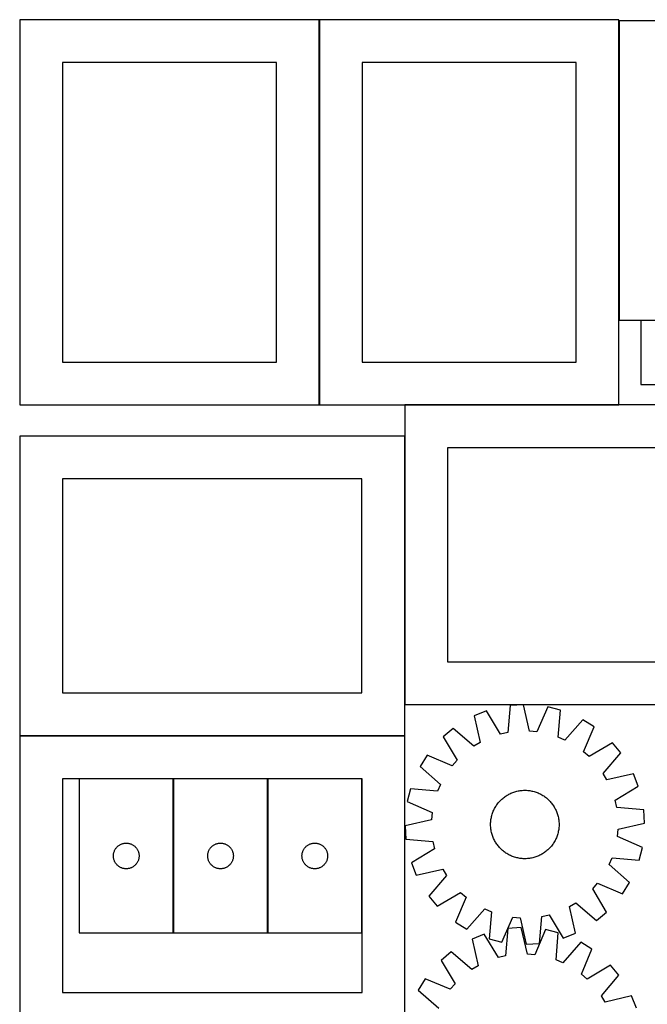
# Model space of a CAD drawing. Header units: millimetres. Extents: x 7 to 1493, y 7 to 2993.
# Tile 12 of 16: x 7 to 740, y 1843 to 2993. Entities that reach past the tile are written whole.
import ezdxf

# ---------------------------------------------------------------- set-up
doc = ezdxf.new("R2010")
doc.units = ezdxf.units.MM
doc.layers.add('COMMON', color=5, linetype='CONTINUOUS', true_color=0x0000ff)
doc.layers.add('CUT', color=7, linetype='CONTINUOUS', true_color=0x000000)

msp = doc.modelspace()

# ---------------------------------------------------------------- linework, layer by layer
at = {"layer": 'COMMON'}
for p, q in [((356.836119, 2993.162204), (356.836119, 2543.162204)), ((707.036121, 2641.990768), (707.036121, 2991.990768)), ((732.489008, 2641.890767), (1032.489008, 2641.890767)), ((456.716923, 2543.062203), (706.93612, 2543.062203)), ((456.616923, 2192.962203), (456.616923, 2506.451676)), ((6.714758, 2156.351675), (456.516922, 2156.351675)), ((186.13958, 1925.997949), (186.13958, 2105.997949)), ((296.339581, 1925.997949), (296.339581, 2105.997949))]:
    msp.add_line(p, q, dxfattribs=at)
at = {"layer": 'CUT'}
for p, q in [((356.736119, 2993.162204), (6.736119, 2993.162204)), ((6.736119, 2993.162204), (6.736119, 2543.162204)), ((356.736119, 2543.162204), (356.736119, 2993.162204)), ((356.93612, 2993.162204), (356.93612, 2543.162204)), ((706.93612, 2993.162204), (356.93612, 2993.162204)), ((706.93612, 2543.162204), (706.93612, 2993.162204)), ((1157.136121, 2991.990768), (707.136121, 2991.990768)), ((707.136121, 2991.990768), (707.136121, 2641.990768)), ((306.736119, 2943.162204), (56.736119, 2943.162204)), ((56.736119, 2943.162204), (56.736119, 2593.162204)), ((306.736119, 2593.162204), (306.736119, 2943.162204)), ((406.93612, 2943.162204), (406.93612, 2593.162204)), ((656.93612, 2943.162204), (406.93612, 2943.162204)), ((656.93612, 2593.162204), (656.93612, 2943.162204)), ((707.136121, 2641.990768), (1157.136121, 2641.990768)), ((1032.489008, 2641.790767), (732.489008, 2641.790767)), ((732.489008, 2641.790767), (732.489008, 2566.790767)), ((56.736119, 2593.162204), (306.736119, 2593.162204)), ((406.93612, 2593.162204), (656.93612, 2593.162204)), ((732.489008, 2566.790767), (932.489008, 2566.790767)), ((6.736119, 2543.162204), (356.736119, 2543.162204)), ((356.93612, 2543.162204), (706.93612, 2543.162204)), ((906.716923, 2542.962203), (456.716923, 2542.962203)), ((456.716923, 2542.962203), (456.716923, 2192.962203)), ((456.516922, 2506.451676), (6.516922, 2506.451676)), ((6.516922, 2506.451676), (6.516922, 2156.451676)), ((456.516922, 2156.451676), (456.516922, 2506.451676)), ((856.716923, 2492.962203), (506.716923, 2492.962203)), ((506.716923, 2492.962203), (506.716923, 2242.962203)), ((406.516922, 2456.451676), (56.516922, 2456.451676)), ((56.516922, 2456.451676), (56.516922, 2206.451676)), ((406.516922, 2206.451676), (406.516922, 2456.451676)), ((506.716923, 2242.962203), (856.716923, 2242.962203)), ((56.516922, 2206.451676), (406.516922, 2206.451676)), ((456.716923, 2192.962203), (906.716923, 2192.962203)), ((579.966762, 2191.680686), (576.920111, 2160.062769)), ((595.318769, 2192.703643), (579.966762, 2191.680686)), ((602.53348, 2161.769476), (595.318769, 2192.703643)), ((623.740711, 2190.123136), (611.0727, 2160.994177)), ((638.657448, 2186.351995), (623.740711, 2190.123136)), ((635.959863, 2154.702385), (638.657448, 2186.351995)), ((552.138468, 2185.352032), (537.853953, 2179.635111)), ((537.853953, 2179.635111), (544.72689, 2148.623218)), ((568.55925, 2158.161359), (552.138468, 2185.352032)), ((664.890901, 2175.114923), (643.841563, 2151.326267)), ((677.912214, 2166.91883), (664.890901, 2175.114923)), ((513.343335, 2165.016787), (501.524579, 2155.165514)), ((537.362806, 2144.231221), (513.343335, 2165.016787)), ((665.566391, 2137.651862), (677.912214, 2166.91883)), ((6.516922, 2156.451676), (456.516922, 2156.451676)), ((456.714758, 2156.251675), (6.714758, 2156.251675)), ((6.714758, 2156.251675), (6.714758, 1806.251675)), ((456.714758, 1806.251675), (456.714758, 2156.251675)), ((501.524579, 2155.165514), (517.644332, 2127.795306)), ((576.920111, 2160.062769), (568.55925, 2158.161359)), ((611.0727, 2160.994177), (602.53348, 2161.769476)), ((643.841563, 2151.326267), (635.959863, 2154.702385)), ((544.72689, 2148.623218), (537.362806, 2144.231221)), ((699.389264, 2148.125157), (672.019055, 2132.005403)), ((709.240537, 2136.306401), (699.389264, 2148.125157)), ((482.730906, 2133.688464), (474.534813, 2120.667151)), ((511.997874, 2121.342641), (482.730906, 2133.688464)), ((672.019055, 2132.005403), (665.566391, 2137.651862)), ((688.454971, 2112.28693), (709.240537, 2136.306401)), ((474.534813, 2120.667151), (498.323469, 2099.617813)), ((517.644332, 2127.795306), (511.997874, 2121.342641)), ((406.714758, 2106.251675), (56.714758, 2106.251675)), ((56.714758, 2106.251675), (56.714758, 1856.251675)), ((76.039579, 2105.997949), (76.039579, 1925.997949)), ((186.039579, 2105.997949), (76.039579, 2105.997949)), ((186.039579, 1925.997949), (186.039579, 2105.997949)), ((186.23958, 2105.997949), (186.23958, 1925.997949)), ((296.23958, 2105.997949), (186.23958, 2105.997949)), ((296.23958, 1925.997949), (296.23958, 2105.997949)), ((296.439581, 2105.997949), (296.439581, 1925.997949)), ((406.439581, 2105.997949), (296.439581, 2105.997949)), ((406.439581, 1925.997949), (406.439581, 2105.997949)), ((406.714758, 1856.251675), (406.714758, 2106.251675)), ((692.846968, 2104.922846), (688.454971, 2112.28693)), ((723.858861, 2111.795783), (692.846968, 2104.922846)), ((729.575781, 2097.511268), (723.858861, 2111.795783)), ((463.297741, 2094.433698), (459.5266, 2079.516961)), ((494.947351, 2091.736113), (463.297741, 2094.433698)), ((498.323469, 2099.617813), (494.947351, 2091.736113)), ((702.385109, 2081.090486), (729.575781, 2097.511268)), ((570.139275, 2082.409722), (571.085294, 2083.236797)), ((571.085294, 2083.236797), (572.056826, 2084.033749)), ((572.056826, 2084.033749), (573.052912, 2084.799791)), ((573.052912, 2084.799791), (574.072568, 2085.534168)), ((574.072568, 2085.534168), (575.114788, 2086.236153)), ((575.114788, 2086.236153), (576.178544, 2086.905056)), ((576.178544, 2086.905056), (577.262785, 2087.540215)), ((577.262785, 2087.540215), (578.366443, 2088.141004)), ((578.366443, 2088.141004), (579.488427, 2088.706829)), ((579.488427, 2088.706829), (580.62763, 2089.237134)), ((580.62763, 2089.237134), (581.782929, 2089.731393)), ((581.782929, 2089.731393), (582.953182, 2090.189119)), ((582.953182, 2090.189119), (584.137236, 2090.609861)), ((584.137236, 2090.609861), (585.333921, 2090.993204)), ((585.333921, 2090.993204), (586.542057, 2091.338768)), ((586.542057, 2091.338768), (587.760451, 2091.646214)), ((587.760451, 2091.646214), (588.987901, 2091.915237)), ((588.987901, 2091.915237), (590.223195, 2092.145572)), ((590.223195, 2092.145572), (591.465115, 2092.336992)), ((591.465115, 2092.336992), (592.712435, 2092.489308)), ((592.712435, 2092.489308), (593.963924, 2092.602369)), ((593.963924, 2092.602369), (595.218346, 2092.676065)), ((595.218346, 2092.676065), (596.474465, 2092.710322)), ((596.474465, 2092.710322), (597.731039, 2092.705106)), ((597.731039, 2092.705106), (598.98683, 2092.660423)), ((598.98683, 2092.660423), (600.240597, 2092.576316)), ((600.240597, 2092.576316), (601.491104, 2092.45287)), ((601.491104, 2092.45287), (602.737117, 2092.290204)), ((602.737117, 2092.290204), (603.977405, 2092.088481)), ((603.977405, 2092.088481), (605.210745, 2091.847899)), ((605.210745, 2091.847899), (606.435919, 2091.568696)), ((606.435919, 2091.568696), (607.651719, 2091.251147)), ((607.651719, 2091.251147), (608.856944, 2090.895565)), ((608.856944, 2090.895565), (610.050406, 2090.502302)), ((610.050406, 2090.502302), (611.230926, 2090.071745)), ((611.230926, 2090.071745), (612.397339, 2089.604319)), ((612.397339, 2089.604319), (613.548495, 2089.100487)), ((613.548495, 2089.100487), (614.683257, 2088.560744)), ((614.683257, 2088.560744), (615.800505, 2087.985624)), ((615.800505, 2087.985624), (616.899137, 2087.375694)), ((616.899137, 2087.375694), (617.978069, 2086.731556)), ((617.978069, 2086.731556), (619.036235, 2086.053846)), ((619.036235, 2086.053846), (620.072592, 2085.343232)), ((620.072592, 2085.343232), (621.086116, 2084.600416)), ((621.086116, 2084.600416), (622.075808, 2083.826132)), ((622.075808, 2083.826132), (623.040691, 2083.021142)), ((623.040691, 2083.021142), (623.979812, 2082.186242)), ((459.5266, 2079.516961), (488.655559, 2066.84895)), ((561.088992, 2070.459507), (561.664112, 2071.576755)), ((561.664112, 2071.576755), (562.274042, 2072.675387)), ((562.274042, 2072.675387), (562.91818, 2073.754319)), ((562.91818, 2073.754319), (563.59589, 2074.812485)), ((563.59589, 2074.812485), (564.306504, 2075.848842)), ((564.306504, 2075.848842), (565.049319, 2076.862366)), ((565.049319, 2076.862366), (565.823604, 2077.852058)), ((565.823604, 2077.852058), (566.628594, 2078.816941)), ((566.628594, 2078.816941), (567.463494, 2079.756062)), ((567.463494, 2079.756062), (568.32748, 2080.668495)), ((568.32748, 2080.668495), (569.219701, 2081.553339)), ((569.219701, 2081.553339), (570.139275, 2082.409722)), ((623.979812, 2082.186242), (624.892245, 2081.322256)), ((624.892245, 2081.322256), (625.777089, 2080.430035)), ((625.777089, 2080.430035), (626.633472, 2079.510461)), ((626.633472, 2079.510461), (627.460547, 2078.564441)), ((627.460547, 2078.564441), (628.257499, 2077.592909)), ((628.257499, 2077.592909), (629.023541, 2076.596824)), ((629.023541, 2076.596824), (629.757917, 2075.577168)), ((629.757917, 2075.577168), (630.459903, 2074.534948)), ((630.459903, 2074.534948), (631.128806, 2073.471192)), ((631.128806, 2073.471192), (631.763965, 2072.386951)), ((631.763965, 2072.386951), (632.364754, 2071.283293)), ((632.364754, 2071.283293), (632.930579, 2070.161309)), ((704.286519, 2072.729625), (702.385109, 2081.090486)), ((735.904436, 2069.682974), (704.286519, 2072.729625)), ((488.655559, 2066.84895), (487.88026, 2058.30973)), ((557.359531, 2058.513367), (557.561255, 2059.753655)), ((557.561255, 2059.753655), (557.801837, 2060.986995)), ((557.801837, 2060.986995), (558.08104, 2062.212169)), ((558.08104, 2062.212169), (558.398589, 2063.427969)), ((558.398589, 2063.427969), (558.754171, 2064.633194)), ((558.754171, 2064.633194), (559.147434, 2065.826656)), ((559.147434, 2065.826656), (559.577991, 2067.007176)), ((559.577991, 2067.007176), (560.045417, 2068.17359)), ((560.045417, 2068.17359), (560.549249, 2069.324745)), ((560.549249, 2069.324745), (561.088992, 2070.459507)), ((632.930579, 2070.161309), (633.460883, 2069.022106)), ((633.460883, 2069.022106), (633.955143, 2067.866807)), ((633.955143, 2067.866807), (634.412869, 2066.696554)), ((634.412869, 2066.696554), (634.833611, 2065.5125)), ((634.833611, 2065.5125), (635.216953, 2064.315815)), ((635.216953, 2064.315815), (635.562518, 2063.107679)), ((635.562518, 2063.107679), (635.869963, 2061.889285)), ((635.869963, 2061.889285), (636.138987, 2060.661835)), ((636.138987, 2060.661835), (636.369322, 2059.426541)), ((736.927393, 2054.330967), (735.904436, 2069.682974)), ((487.88026, 2058.30973), (456.946093, 2051.095019)), ((456.946093, 2051.095019), (457.96905, 2035.743012)), ((556.939414, 2052.250715), (556.94463, 2053.507289)), ((556.973671, 2050.994596), (556.939414, 2052.250715)), ((556.94463, 2053.507289), (556.989313, 2054.76308)), ((557.047367, 2049.740174), (556.973671, 2050.994596)), ((556.989313, 2054.76308), (557.07342, 2056.016847)), ((557.160428, 2048.488685), (557.047367, 2049.740174)), ((557.07342, 2056.016847), (557.196866, 2057.267354)), ((557.312744, 2047.241365), (557.160428, 2048.488685)), ((557.196866, 2057.267354), (557.359531, 2058.513367)), ((636.369322, 2059.426541), (636.560742, 2058.184621)), ((636.676619, 2048.158632), (636.513954, 2046.912619)), ((636.560742, 2058.184621), (636.713058, 2056.937301)), ((636.800066, 2049.409139), (636.676619, 2048.158632)), ((636.713058, 2056.937301), (636.826119, 2055.685812)), ((636.884173, 2050.662906), (636.800066, 2049.409139)), ((636.826119, 2055.685812), (636.899815, 2054.43139)), ((636.928856, 2051.918697), (636.884173, 2050.662906)), ((636.899815, 2054.43139), (636.934072, 2053.175271)), ((636.934072, 2053.175271), (636.928856, 2051.918697)), ((705.993226, 2047.116256), (736.927393, 2054.330967)), ((557.504164, 2045.999445), (557.312744, 2047.241365)), ((557.734499, 2044.764151), (557.504164, 2045.999445)), ((558.003522, 2043.536701), (557.734499, 2044.764151)), ((558.310968, 2042.318307), (558.003522, 2043.536701)), ((558.656532, 2041.110171), (558.310968, 2042.318307)), ((559.039875, 2039.913486), (558.656532, 2041.110171)), ((559.460617, 2038.729432), (559.039875, 2039.913486)), ((559.918343, 2037.559179), (559.460617, 2038.729432)), ((560.412602, 2036.40388), (559.918343, 2037.559179)), ((633.828069, 2037.252396), (633.324236, 2036.101241)), ((634.295495, 2038.41881), (633.828069, 2037.252396)), ((634.726051, 2039.59933), (634.295495, 2038.41881)), ((635.119315, 2040.792792), (634.726051, 2039.59933)), ((635.474897, 2041.998017), (635.119315, 2040.792792)), ((635.792446, 2043.213817), (635.474897, 2041.998017)), ((636.071649, 2044.438991), (635.792446, 2043.213817)), ((636.312231, 2045.672331), (636.071649, 2044.438991)), ((636.513954, 2046.912619), (636.312231, 2045.672331)), ((705.217926, 2038.577036), (705.993226, 2047.116256)), ((734.346886, 2025.909025), (705.217926, 2038.577036)), ((118.594424, 2024.371605), (119.04199, 2025.001164)), ((119.04199, 2025.001164), (119.521372, 2025.606847)), ((119.521372, 2025.606847), (120.031298, 2026.18705)), ((120.031298, 2026.18705), (120.570417, 2026.740232)), ((120.570417, 2026.740232), (121.137297, 2027.264928)), ((121.137297, 2027.264928), (121.730437, 2027.759747)), ((121.730437, 2027.759747), (122.348262, 2028.223375)), ((122.348262, 2028.223375), (122.989136, 2028.654583)), ((122.989136, 2028.654583), (123.651358, 2029.052228)), ((123.651358, 2029.052228), (124.333172, 2029.415256)), ((124.333172, 2029.415256), (125.03277, 2029.742703)), ((125.03277, 2029.742703), (125.748298, 2030.033702)), ((125.748298, 2030.033702), (126.477856, 2030.28748)), ((126.477856, 2030.28748), (127.219512, 2030.503365)), ((127.219512, 2030.503365), (127.971298, 2030.680785)), ((127.971298, 2030.680785), (128.73122, 2030.819268)), ((128.73122, 2030.819268), (129.497264, 2030.918448)), ((129.497264, 2030.918448), (130.267398, 2030.978061)), ((130.267398, 2030.978061), (131.039579, 2030.997949)), ((131.039579, 2030.997949), (131.81176, 2030.978061)), ((131.81176, 2030.978061), (132.581894, 2030.918448)), ((132.581894, 2030.918448), (133.347938, 2030.819268)), ((133.347938, 2030.819268), (134.10786, 2030.680785)), ((134.10786, 2030.680785), (134.859646, 2030.503365)), ((134.859646, 2030.503365), (135.601301, 2030.28748)), ((135.601301, 2030.28748), (136.33086, 2030.033702)), ((136.33086, 2030.033702), (137.046388, 2029.742703)), ((137.046388, 2029.742703), (137.745986, 2029.415256)), ((137.745986, 2029.415256), (138.4278, 2029.052228)), ((138.4278, 2029.052228), (139.090022, 2028.654583)), ((139.090022, 2028.654583), (139.730895, 2028.223375)), ((139.730895, 2028.223375), (140.348721, 2027.759747)), ((140.348721, 2027.759747), (140.941861, 2027.264928)), ((140.941861, 2027.264928), (141.508741, 2026.740232)), ((141.508741, 2026.740232), (142.047859, 2026.18705)), ((142.047859, 2026.18705), (142.557786, 2025.606847)), ((142.557786, 2025.606847), (143.037168, 2025.001164)), ((143.037168, 2025.001164), (143.484734, 2024.371605)), ((228.794425, 2024.371605), (229.241991, 2025.001164)), ((229.241991, 2025.001164), (229.721373, 2025.606847)), ((229.721373, 2025.606847), (230.231299, 2026.18705)), ((230.231299, 2026.18705), (230.770418, 2026.740232)), ((230.770418, 2026.740232), (231.337298, 2027.264928)), ((231.337298, 2027.264928), (231.930438, 2027.759747)), ((231.930438, 2027.759747), (232.548263, 2028.223375)), ((232.548263, 2028.223375), (233.189137, 2028.654583)), ((233.189137, 2028.654583), (233.851359, 2029.052228)), ((233.851359, 2029.052228), (234.533173, 2029.415256)), ((234.533173, 2029.415256), (235.232771, 2029.742703)), ((235.232771, 2029.742703), (235.948299, 2030.033702)), ((235.948299, 2030.033702), (236.677857, 2030.28748)), ((236.677857, 2030.28748), (237.419513, 2030.503365)), ((237.419513, 2030.503365), (238.171299, 2030.680785)), ((238.171299, 2030.680785), (238.931221, 2030.819268)), ((238.931221, 2030.819268), (239.697265, 2030.918448)), ((239.697265, 2030.918448), (240.467399, 2030.978061)), ((240.467399, 2030.978061), (241.23958, 2030.997949)), ((241.23958, 2030.997949), (242.011761, 2030.978061)), ((242.011761, 2030.978061), (242.781895, 2030.918448)), ((242.781895, 2030.918448), (243.547939, 2030.819268)), ((243.547939, 2030.819268), (244.307861, 2030.680785)), ((244.307861, 2030.680785), (245.059647, 2030.503365)), ((245.059647, 2030.503365), (245.801302, 2030.28748)), ((245.801302, 2030.28748), (246.530861, 2030.033702)), ((246.530861, 2030.033702), (247.246389, 2029.742703)), ((247.246389, 2029.742703), (247.945987, 2029.415256)), ((247.945987, 2029.415256), (248.627801, 2029.052228)), ((248.627801, 2029.052228), (249.290023, 2028.654583)), ((249.290023, 2028.654583), (249.930896, 2028.223375)), ((249.930896, 2028.223375), (250.548722, 2027.759747)), ((250.548722, 2027.759747), (251.141862, 2027.264928)), ((251.141862, 2027.264928), (251.708742, 2026.740232)), ((251.708742, 2026.740232), (252.24786, 2026.18705)), ((252.24786, 2026.18705), (252.757787, 2025.606847)), ((252.757787, 2025.606847), (253.237169, 2025.001164)), ((253.237169, 2025.001164), (253.684735, 2024.371605)), ((338.994426, 2024.371605), (339.441992, 2025.001164)), ((339.441992, 2025.001164), (339.921374, 2025.606847)), ((339.921374, 2025.606847), (340.4313, 2026.18705)), ((340.4313, 2026.18705), (340.970419, 2026.740232)), ((340.970419, 2026.740232), (341.537299, 2027.264928)), ((341.537299, 2027.264928), (342.130439, 2027.759747)), ((342.130439, 2027.759747), (342.748264, 2028.223375)), ((342.748264, 2028.223375), (343.389138, 2028.654583)), ((343.389138, 2028.654583), (344.05136, 2029.052228)), ((344.05136, 2029.052228), (344.733174, 2029.415256)), ((344.733174, 2029.415256), (345.432772, 2029.742703)), ((345.432772, 2029.742703), (346.1483, 2030.033702)), ((346.1483, 2030.033702), (346.877858, 2030.28748)), ((346.877858, 2030.28748), (347.619514, 2030.503365)), ((347.619514, 2030.503365), (348.3713, 2030.680785)), ((348.3713, 2030.680785), (349.131222, 2030.819268)), ((349.131222, 2030.819268), (349.897266, 2030.918448)), ((349.897266, 2030.918448), (350.6674, 2030.978061)), ((350.6674, 2030.978061), (351.439581, 2030.997949)), ((351.439581, 2030.997949), (352.211762, 2030.978061)), ((352.211762, 2030.978061), (352.981896, 2030.918448)), ((352.981896, 2030.918448), (353.74794, 2030.819268)), ((353.74794, 2030.819268), (354.507862, 2030.680785)), ((354.507862, 2030.680785), (355.259648, 2030.503365)), ((355.259648, 2030.503365), (356.001303, 2030.28748)), ((356.001303, 2030.28748), (356.730862, 2030.033702)), ((356.730862, 2030.033702), (357.44639, 2029.742703)), ((357.44639, 2029.742703), (358.145988, 2029.415256)), ((358.145988, 2029.415256), (358.827802, 2029.052228)), ((358.827802, 2029.052228), (359.490024, 2028.654583)), ((359.490024, 2028.654583), (360.130897, 2028.223375)), ((360.130897, 2028.223375), (360.748723, 2027.759747)), ((360.748723, 2027.759747), (361.341863, 2027.264928)), ((361.341863, 2027.264928), (361.908743, 2026.740232)), ((361.908743, 2026.740232), (362.447861, 2026.18705)), ((362.447861, 2026.18705), (362.957788, 2025.606847)), ((362.957788, 2025.606847), (363.43717, 2025.001164)), ((363.43717, 2025.001164), (363.884736, 2024.371605)), ((457.96905, 2035.743012), (489.586967, 2032.696362)), ((489.586967, 2032.696362), (491.488377, 2024.3355)), ((560.942906, 2035.264677), (560.412602, 2036.40388)), ((561.508732, 2034.142693), (560.942906, 2035.264677)), ((562.109521, 2033.039035), (561.508732, 2034.142693)), ((562.74468, 2031.954794), (562.109521, 2033.039035)), ((563.413582, 2030.891038), (562.74468, 2031.954794)), ((564.115568, 2029.848818), (563.413582, 2030.891038)), ((564.849945, 2028.829162), (564.115568, 2029.848818)), ((565.615987, 2027.833077), (564.849945, 2028.829162)), ((566.412939, 2026.861545), (565.615987, 2027.833077)), ((567.240014, 2025.915525), (566.412939, 2026.861545)), ((568.096396, 2024.995951), (567.240014, 2025.915525)), ((568.981241, 2024.103731), (568.096396, 2024.995951)), ((626.409992, 2025.669924), (625.546005, 2024.757491)), ((627.244892, 2026.609045), (626.409992, 2025.669924)), ((628.049882, 2027.573928), (627.244892, 2026.609045)), ((628.824166, 2028.56362), (628.049882, 2027.573928)), ((629.566982, 2029.577144), (628.824166, 2028.56362)), ((630.277595, 2030.613501), (629.566982, 2029.577144)), ((630.955306, 2031.671667), (630.277595, 2030.613501)), ((631.599443, 2032.750599), (630.955306, 2031.671667)), ((632.209373, 2033.849231), (631.599443, 2032.750599)), ((632.784494, 2034.966479), (632.209373, 2033.849231)), ((633.324236, 2036.101241), (632.784494, 2034.966479)), ((730.575745, 2010.992288), (734.346886, 2025.909025)), ((116.044552, 2016.384168), (116.084316, 2017.155581)), ((116.044552, 2015.611731), (116.044552, 2016.384168)), ((116.084316, 2014.840318), (116.044552, 2015.611731)), ((116.084316, 2017.155581), (116.163739, 2017.923925)), ((116.163739, 2014.071974), (116.084316, 2014.840318)), ((116.163739, 2017.923925), (116.28261, 2018.687161)), ((116.28261, 2013.308738), (116.163739, 2014.071974)), ((116.28261, 2018.687161), (116.440613, 2019.443266)), ((116.440613, 2019.443266), (116.637331, 2020.190234)), ((116.637331, 2020.190234), (116.872241, 2020.926085)), ((116.872241, 2020.926085), (117.144719, 2021.648868)), ((117.144719, 2021.648868), (117.454045, 2022.356665)), ((117.454045, 2022.356665), (117.799397, 2023.047601)), ((117.799397, 2023.047601), (118.17986, 2023.719842)), ((118.17986, 2023.719842), (118.594424, 2024.371605)), ((143.484734, 2024.371605), (143.899298, 2023.719842)), ((143.899298, 2023.719842), (144.279761, 2023.047601)), ((144.279761, 2023.047601), (144.625113, 2022.356665)), ((144.625113, 2022.356665), (144.934438, 2021.648868)), ((144.934438, 2021.648868), (145.206917, 2020.926085)), ((145.206917, 2020.926085), (145.441827, 2020.190234)), ((145.441827, 2020.190234), (145.638545, 2019.443266)), ((145.638545, 2019.443266), (145.796548, 2018.687161)), ((145.796548, 2018.687161), (145.915419, 2017.923925)), ((145.915419, 2014.071974), (145.796548, 2013.308738)), ((145.915419, 2017.923925), (145.994842, 2017.155581)), ((145.994842, 2014.840318), (145.915419, 2014.071974)), ((145.994842, 2017.155581), (146.034606, 2016.384168)), ((146.034606, 2015.611731), (145.994842, 2014.840318)), ((146.034606, 2016.384168), (146.034606, 2015.611731)), ((226.244553, 2016.384168), (226.284317, 2017.155581)), ((226.244553, 2015.611731), (226.244553, 2016.384168)), ((226.284317, 2014.840318), (226.244553, 2015.611731)), ((226.284317, 2017.155581), (226.36374, 2017.923925)), ((226.36374, 2014.071974), (226.284317, 2014.840318)), ((226.36374, 2017.923925), (226.482611, 2018.687161)), ((226.482611, 2013.308738), (226.36374, 2014.071974)), ((226.482611, 2018.687161), (226.640614, 2019.443266)), ((226.640614, 2019.443266), (226.837332, 2020.190234)), ((226.837332, 2020.190234), (227.072242, 2020.926085)), ((227.072242, 2020.926085), (227.34472, 2021.648868)), ((227.34472, 2021.648868), (227.654046, 2022.356665)), ((227.654046, 2022.356665), (227.999398, 2023.047601)), ((227.999398, 2023.047601), (228.379861, 2023.719842)), ((228.379861, 2023.719842), (228.794425, 2024.371605)), ((253.684735, 2024.371605), (254.099299, 2023.719842)), ((254.099299, 2023.719842), (254.479762, 2023.047601)), ((254.479762, 2023.047601), (254.825114, 2022.356665)), ((254.825114, 2022.356665), (255.134439, 2021.648868)), ((255.134439, 2021.648868), (255.406918, 2020.926085)), ((255.406918, 2020.926085), (255.641828, 2020.190234)), ((255.641828, 2020.190234), (255.838546, 2019.443266)), ((255.838546, 2019.443266), (255.996549, 2018.687161)), ((255.996549, 2018.687161), (256.11542, 2017.923925)), ((256.11542, 2014.071974), (255.996549, 2013.308738)), ((256.11542, 2017.923925), (256.194843, 2017.155581)), ((256.194843, 2014.840318), (256.11542, 2014.071974)), ((256.194843, 2017.155581), (256.234607, 2016.384168)), ((256.234607, 2015.611731), (256.194843, 2014.840318)), ((256.234607, 2016.384168), (256.234607, 2015.611731)), ((336.444554, 2016.384168), (336.484318, 2017.155581)), ((336.444554, 2015.611731), (336.444554, 2016.384168)), ((336.484318, 2014.840318), (336.444554, 2015.611731)), ((336.484318, 2017.155581), (336.563741, 2017.923925)), ((336.563741, 2014.071974), (336.484318, 2014.840318)), ((336.563741, 2017.923925), (336.682612, 2018.687161)), ((336.682612, 2013.308738), (336.563741, 2014.071974)), ((336.682612, 2018.687161), (336.840615, 2019.443266)), ((336.840615, 2019.443266), (337.037333, 2020.190234)), ((337.037333, 2020.190234), (337.272243, 2020.926085)), ((337.272243, 2020.926085), (337.544721, 2021.648868)), ((337.544721, 2021.648868), (337.854047, 2022.356665)), ((337.854047, 2022.356665), (338.199399, 2023.047601)), ((338.199399, 2023.047601), (338.579862, 2023.719842)), ((338.579862, 2023.719842), (338.994426, 2024.371605)), ((363.884736, 2024.371605), (364.2993, 2023.719842)), ((364.2993, 2023.719842), (364.679763, 2023.047601)), ((364.679763, 2023.047601), (365.025115, 2022.356665)), ((365.025115, 2022.356665), (365.33444, 2021.648868)), ((365.33444, 2021.648868), (365.606919, 2020.926085)), ((365.606919, 2020.926085), (365.841829, 2020.190234)), ((365.841829, 2020.190234), (366.038547, 2019.443266)), ((366.038547, 2019.443266), (366.19655, 2018.687161)), ((366.19655, 2018.687161), (366.315421, 2017.923925)), ((366.315421, 2014.071974), (366.19655, 2013.308738)), ((366.315421, 2017.923925), (366.394844, 2017.155581)), ((366.394844, 2014.840318), (366.315421, 2014.071974)), ((366.394844, 2017.155581), (366.434608, 2016.384168)), ((366.434608, 2015.611731), (366.394844, 2014.840318)), ((366.434608, 2016.384168), (366.434608, 2015.611731)), ((491.488377, 2024.3355), (464.297704, 2007.914718)), ((569.893674, 2023.239744), (568.981241, 2024.103731)), ((570.832795, 2022.404844), (569.893674, 2023.239744)), ((571.797678, 2021.599854), (570.832795, 2022.404844)), ((572.78737, 2020.82557), (571.797678, 2021.599854)), ((573.800894, 2020.082754), (572.78737, 2020.82557)), ((574.837251, 2019.372141), (573.800894, 2020.082754)), ((575.895417, 2018.69443), (574.837251, 2019.372141)), ((576.974348, 2018.050292), (575.895417, 2018.69443)), ((578.07298, 2017.440362), (576.974348, 2018.050292)), ((579.190229, 2016.865242), (578.07298, 2017.440362)), ((580.324991, 2016.325499), (579.190229, 2016.865242)), ((581.476146, 2015.821667), (580.324991, 2016.325499)), ((582.64256, 2015.354241), (581.476146, 2015.821667)), ((583.82308, 2014.923684), (582.64256, 2015.354241)), ((585.016541, 2014.530421), (583.82308, 2014.923684)), ((586.221767, 2014.174839), (585.016541, 2014.530421)), ((587.437567, 2013.85729), (586.221767, 2014.174839)), ((588.662741, 2013.578087), (587.437567, 2013.85729)), ((589.896081, 2013.337505), (588.662741, 2013.578087)), ((604.885585, 2013.510749), (603.650291, 2013.280414)), ((606.113035, 2013.779772), (604.885585, 2013.510749)), ((607.331429, 2014.087218), (606.113035, 2013.779772)), ((608.539565, 2014.432782), (607.331429, 2014.087218)), ((609.73625, 2014.816125), (608.539565, 2014.432782)), ((610.920304, 2015.236867), (609.73625, 2014.816125)), ((612.090557, 2015.694593), (610.920304, 2015.236867)), ((613.245856, 2016.188853), (612.090557, 2015.694593)), ((614.385059, 2016.719157), (613.245856, 2016.188853)), ((615.507043, 2017.284982), (614.385059, 2016.719157)), ((616.610701, 2017.885771), (615.507043, 2017.284982)), ((617.694942, 2018.52093), (616.610701, 2017.885771)), ((618.758698, 2019.189833), (617.694942, 2018.52093)), ((619.800918, 2019.891818), (618.758698, 2019.189833)), ((620.820574, 2020.626195), (619.800918, 2019.891818)), ((621.816659, 2021.392237), (620.820574, 2020.626195)), ((622.788191, 2022.189189), (621.816659, 2021.392237)), ((623.734211, 2023.016264), (622.788191, 2022.189189)), ((624.653785, 2023.872647), (623.734211, 2023.016264)), ((625.546005, 2024.757491), (624.653785, 2023.872647)), ((695.550017, 2005.808173), (698.926135, 2013.689873)), ((698.926135, 2013.689873), (730.575745, 2010.992288)), ((116.440613, 2012.552633), (116.28261, 2013.308738)), ((116.637331, 2011.805665), (116.440613, 2012.552633)), ((116.872241, 2011.069814), (116.637331, 2011.805665)), ((117.144719, 2010.347031), (116.872241, 2011.069814)), ((117.454045, 2009.639234), (117.144719, 2010.347031)), ((117.799397, 2008.948298), (117.454045, 2009.639234)), ((118.17986, 2008.276057), (117.799397, 2008.948298)), ((118.594424, 2007.624294), (118.17986, 2008.276057)), ((119.04199, 2006.994735), (118.594424, 2007.624294)), ((119.521372, 2006.389052), (119.04199, 2006.994735)), ((120.031298, 2005.808849), (119.521372, 2006.389052)), ((120.570417, 2005.255667), (120.031298, 2005.808849)), ((121.137297, 2004.730971), (120.570417, 2005.255667)), ((121.730437, 2004.236152), (121.137297, 2004.730971)), ((122.348262, 2003.772524), (121.730437, 2004.236152)), ((122.989136, 2003.341316), (122.348262, 2003.772524)), ((123.651358, 2002.943671), (122.989136, 2003.341316)), ((124.333172, 2002.580643), (123.651358, 2002.943671)), ((125.03277, 2002.253196), (124.333172, 2002.580643)), ((125.748298, 2001.962197), (125.03277, 2002.253196)), ((126.477856, 2001.708419), (125.748298, 2001.962197)), ((136.33086, 2001.962197), (135.601301, 2001.708419)), ((137.046388, 2002.253196), (136.33086, 2001.962197)), ((137.745986, 2002.580643), (137.046388, 2002.253196)), ((138.4278, 2002.943671), (137.745986, 2002.580643)), ((139.090022, 2003.341316), (138.4278, 2002.943671)), ((139.730895, 2003.772524), (139.090022, 2003.341316)), ((140.348721, 2004.236152), (139.730895, 2003.772524)), ((140.941861, 2004.730971), (140.348721, 2004.236152)), ((141.508741, 2005.255667), (140.941861, 2004.730971)), ((142.047859, 2005.808849), (141.508741, 2005.255667)), ((142.557786, 2006.389052), (142.047859, 2005.808849)), ((143.037168, 2006.994735), (142.557786, 2006.389052)), ((143.484734, 2007.624294), (143.037168, 2006.994735)), ((143.899298, 2008.276057), (143.484734, 2007.624294)), ((144.279761, 2008.948298), (143.899298, 2008.276057)), ((144.625113, 2009.639234), (144.279761, 2008.948298)), ((144.934438, 2010.347031), (144.625113, 2009.639234)), ((145.206917, 2011.069814), (144.934438, 2010.347031)), ((145.441827, 2011.805665), (145.206917, 2011.069814)), ((145.638545, 2012.552633), (145.441827, 2011.805665)), ((145.796548, 2013.308738), (145.638545, 2012.552633)), ((226.640614, 2012.552633), (226.482611, 2013.308738)), ((226.837332, 2011.805665), (226.640614, 2012.552633)), ((227.072242, 2011.069814), (226.837332, 2011.805665)), ((227.34472, 2010.347031), (227.072242, 2011.069814)), ((227.654046, 2009.639234), (227.34472, 2010.347031)), ((227.999398, 2008.948298), (227.654046, 2009.639234)), ((228.379861, 2008.276057), (227.999398, 2008.948298)), ((228.794425, 2007.624294), (228.379861, 2008.276057)), ((229.241991, 2006.994735), (228.794425, 2007.624294)), ((229.721373, 2006.389052), (229.241991, 2006.994735)), ((230.231299, 2005.808849), (229.721373, 2006.389052)), ((230.770418, 2005.255667), (230.231299, 2005.808849)), ((231.337298, 2004.730971), (230.770418, 2005.255667)), ((231.930438, 2004.236152), (231.337298, 2004.730971)), ((232.548263, 2003.772524), (231.930438, 2004.236152)), ((233.189137, 2003.341316), (232.548263, 2003.772524)), ((233.851359, 2002.943671), (233.189137, 2003.341316)), ((234.533173, 2002.580643), (233.851359, 2002.943671)), ((235.232771, 2002.253196), (234.533173, 2002.580643)), ((235.948299, 2001.962197), (235.232771, 2002.253196)), ((236.677857, 2001.708419), (235.948299, 2001.962197)), ((246.530861, 2001.962197), (245.801302, 2001.708419)), ((247.246389, 2002.253196), (246.530861, 2001.962197)), ((247.945987, 2002.580643), (247.246389, 2002.253196)), ((248.627801, 2002.943671), (247.945987, 2002.580643)), ((249.290023, 2003.341316), (248.627801, 2002.943671)), ((249.930896, 2003.772524), (249.290023, 2003.341316)), ((250.548722, 2004.236152), (249.930896, 2003.772524)), ((251.141862, 2004.730971), (250.548722, 2004.236152)), ((251.708742, 2005.255667), (251.141862, 2004.730971)), ((252.24786, 2005.808849), (251.708742, 2005.255667)), ((252.757787, 2006.389052), (252.24786, 2005.808849)), ((253.237169, 2006.994735), (252.757787, 2006.389052)), ((253.684735, 2007.624294), (253.237169, 2006.994735)), ((254.099299, 2008.276057), (253.684735, 2007.624294)), ((254.479762, 2008.948298), (254.099299, 2008.276057)), ((254.825114, 2009.639234), (254.479762, 2008.948298)), ((255.134439, 2010.347031), (254.825114, 2009.639234)), ((255.406918, 2011.069814), (255.134439, 2010.347031)), ((255.641828, 2011.805665), (255.406918, 2011.069814)), ((255.838546, 2012.552633), (255.641828, 2011.805665)), ((255.996549, 2013.308738), (255.838546, 2012.552633)), ((336.840615, 2012.552633), (336.682612, 2013.308738)), ((337.037333, 2011.805665), (336.840615, 2012.552633)), ((337.272243, 2011.069814), (337.037333, 2011.805665)), ((337.544721, 2010.347031), (337.272243, 2011.069814)), ((337.854047, 2009.639234), (337.544721, 2010.347031)), ((338.199399, 2008.948298), (337.854047, 2009.639234)), ((338.579862, 2008.276057), (338.199399, 2008.948298)), ((338.994426, 2007.624294), (338.579862, 2008.276057)), ((339.441992, 2006.994735), (338.994426, 2007.624294)), ((339.921374, 2006.389052), (339.441992, 2006.994735)), ((340.4313, 2005.808849), (339.921374, 2006.389052)), ((340.970419, 2005.255667), (340.4313, 2005.808849)), ((341.537299, 2004.730971), (340.970419, 2005.255667)), ((342.130439, 2004.236152), (341.537299, 2004.730971)), ((342.748264, 2003.772524), (342.130439, 2004.236152)), ((343.389138, 2003.341316), (342.748264, 2003.772524)), ((344.05136, 2002.943671), (343.389138, 2003.341316)), ((344.733174, 2002.580643), (344.05136, 2002.943671)), ((345.432772, 2002.253196), (344.733174, 2002.580643)), ((346.1483, 2001.962197), (345.432772, 2002.253196)), ((346.877858, 2001.708419), (346.1483, 2001.962197)), ((356.730862, 2001.962197), (356.001303, 2001.708419)), ((357.44639, 2002.253196), (356.730862, 2001.962197)), ((358.145988, 2002.580643), (357.44639, 2002.253196)), ((358.827802, 2002.943671), (358.145988, 2002.580643)), ((359.490024, 2003.341316), (358.827802, 2002.943671)), ((360.130897, 2003.772524), (359.490024, 2003.341316)), ((360.748723, 2004.236152), (360.130897, 2003.772524)), ((361.341863, 2004.730971), (360.748723, 2004.236152)), ((361.908743, 2005.255667), (361.341863, 2004.730971)), ((362.447861, 2005.808849), (361.908743, 2005.255667)), ((362.957788, 2006.389052), (362.447861, 2005.808849)), ((363.43717, 2006.994735), (362.957788, 2006.389052)), ((363.884736, 2007.624294), (363.43717, 2006.994735)), ((364.2993, 2008.276057), (363.884736, 2007.624294)), ((364.679763, 2008.948298), (364.2993, 2008.276057)), ((365.025115, 2009.639234), (364.679763, 2008.948298)), ((365.33444, 2010.347031), (365.025115, 2009.639234)), ((365.606919, 2011.069814), (365.33444, 2010.347031)), ((365.841829, 2011.805665), (365.606919, 2011.069814)), ((366.038547, 2012.552633), (365.841829, 2011.805665)), ((366.19655, 2013.308738), (366.038547, 2012.552633)), ((464.297704, 2007.914718), (470.014625, 1993.630203)), ((591.136369, 2013.135782), (589.896081, 2013.337505)), ((592.382382, 2012.973116), (591.136369, 2013.135782)), ((593.632889, 2012.84967), (592.382382, 2012.973116)), ((594.886656, 2012.765563), (593.632889, 2012.84967)), ((596.142447, 2012.72088), (594.886656, 2012.765563)), ((597.399021, 2012.715664), (596.142447, 2012.72088)), ((598.65514, 2012.749921), (597.399021, 2012.715664)), ((599.909562, 2012.823617), (598.65514, 2012.749921)), ((601.161051, 2012.936678), (599.909562, 2012.823617)), ((602.408371, 2013.088994), (601.161051, 2012.936678)), ((603.650291, 2013.280414), (602.408371, 2013.088994)), ((719.338673, 1984.758835), (695.550017, 2005.808173)), ((127.219512, 2001.492534), (126.477856, 2001.708419)), ((127.971298, 2001.315114), (127.219512, 2001.492534)), ((128.73122, 2001.176631), (127.971298, 2001.315114)), ((129.497264, 2001.077451), (128.73122, 2001.176631)), ((130.267398, 2001.017838), (129.497264, 2001.077451)), ((131.039579, 2000.997949), (130.267398, 2001.017838)), ((131.81176, 2001.017838), (131.039579, 2000.997949)), ((132.581894, 2001.077451), (131.81176, 2001.017838)), ((133.347938, 2001.176631), (132.581894, 2001.077451)), ((134.10786, 2001.315114), (133.347938, 2001.176631)), ((134.859646, 2001.492534), (134.10786, 2001.315114)), ((135.601301, 2001.708419), (134.859646, 2001.492534)), ((237.419513, 2001.492534), (236.677857, 2001.708419)), ((238.171299, 2001.315114), (237.419513, 2001.492534)), ((238.931221, 2001.176631), (238.171299, 2001.315114)), ((239.697265, 2001.077451), (238.931221, 2001.176631)), ((240.467399, 2001.017838), (239.697265, 2001.077451)), ((241.23958, 2000.997949), (240.467399, 2001.017838)), ((242.011761, 2001.017838), (241.23958, 2000.997949)), ((242.781895, 2001.077451), (242.011761, 2001.017838)), ((243.547939, 2001.176631), (242.781895, 2001.077451)), ((244.307861, 2001.315114), (243.547939, 2001.176631)), ((245.059647, 2001.492534), (244.307861, 2001.315114)), ((245.801302, 2001.708419), (245.059647, 2001.492534)), ((347.619514, 2001.492534), (346.877858, 2001.708419)), ((348.3713, 2001.315114), (347.619514, 2001.492534)), ((349.131222, 2001.176631), (348.3713, 2001.315114)), ((349.897266, 2001.077451), (349.131222, 2001.176631)), ((350.6674, 2001.017838), (349.897266, 2001.077451)), ((351.439581, 2000.997949), (350.6674, 2001.017838)), ((352.211762, 2001.017838), (351.439581, 2000.997949)), ((352.981896, 2001.077451), (352.211762, 2001.017838)), ((353.74794, 2001.176631), (352.981896, 2001.077451)), ((354.507862, 2001.315114), (353.74794, 2001.176631)), ((355.259648, 2001.492534), (354.507862, 2001.315114)), ((356.001303, 2001.708419), (355.259648, 2001.492534)), ((470.014625, 1993.630203), (501.026518, 2000.50314)), ((505.418515, 1993.139056), (484.632949, 1969.119585)), ((501.026518, 2000.50314), (505.418515, 1993.139056)), ((676.229153, 1977.630681), (681.875612, 1984.083345)), ((681.875612, 1984.083345), (711.142579, 1971.737522)), ((711.142579, 1971.737522), (719.338673, 1984.758835)), ((484.632949, 1969.119585), (494.484222, 1957.30083)), ((494.484222, 1957.30083), (521.85443, 1973.420583)), ((528.307095, 1967.774124), (515.961272, 1938.507156)), ((521.85443, 1973.420583), (528.307095, 1967.774124)), ((692.348906, 1950.260472), (676.229153, 1977.630681)), ((649.146596, 1956.802768), (656.51068, 1961.194765)), ((656.019533, 1925.790875), (649.146596, 1956.802768)), ((656.51068, 1961.194765), (680.530151, 1940.409199)), ((528.982585, 1930.311063), (550.031923, 1954.099719)), ((550.031923, 1954.099719), (557.913623, 1950.723601)), ((557.913623, 1950.723601), (555.216038, 1919.073991)), ((570.132775, 1915.30285), (582.800786, 1944.431809)), ((582.800786, 1944.431809), (591.340006, 1943.65651)), ((613.906724, 1913.7453), (616.953374, 1945.363217)), ((616.953374, 1945.363217), (625.314236, 1947.264627)), ((625.314236, 1947.264627), (641.735018, 1920.073954)), ((680.530151, 1940.409199), (692.348906, 1950.260472)), ((515.961272, 1938.507156), (528.982585, 1930.311063)), ((591.340006, 1943.65651), (598.554717, 1912.722343)), ((76.039579, 1925.997949), (186.039579, 1925.997949)), ((186.23958, 1925.997949), (296.23958, 1925.997949)), ((296.439581, 1925.997949), (406.439581, 1925.997949)), ((549.440325, 1924.476599), (535.204645, 1918.639138)), ((566.090358, 1897.4257), (549.440325, 1924.476599)), ((577.21413, 1931.040255), (574.434849, 1899.397715)), ((592.556942, 1932.192944), (577.21413, 1931.040255)), ((600.032876, 1901.320866), (592.556942, 1932.192944)), ((620.999681, 1929.852774), (608.578345, 1900.617775)), ((635.947762, 1926.207856), (620.999681, 1929.852774)), ((633.517802, 1894.536575), (635.947762, 1926.207856)), ((641.735018, 1920.073954), (656.019533, 1925.790875)), ((535.204645, 1918.639138), (542.339474, 1887.686449)), ((555.216038, 1919.073991), (570.132775, 1915.30285)), ((598.554717, 1912.722343), (613.906724, 1913.7453)), ((662.275262, 1915.192933), (641.427758, 1891.2272)), ((675.365391, 1907.107199), (662.275262, 1915.192933)), ((510.818468, 1903.814152), (499.083406, 1893.86333)), ((535.012778, 1883.232361), (510.818468, 1903.814152)), ((574.434849, 1899.397715), (566.090358, 1897.4257)), ((608.578345, 1900.617775), (600.032876, 1901.320866)), ((663.267397, 1877.73692), (675.365391, 1907.107199)), ((499.083406, 1893.86333), (515.433939, 1866.630356)), ((542.339474, 1887.686449), (535.012778, 1883.232361)), ((641.427758, 1891.2272), (633.517802, 1894.536575)), ((697.000533, 1888.495739), (669.76756, 1872.145206)), ((706.951356, 1876.760677), (697.000533, 1888.495739)), ((669.76756, 1872.145206), (663.267397, 1877.73692)), ((686.369565, 1852.566367), (706.951356, 1876.760677)), ((480.471947, 1872.228187), (472.386213, 1859.138059)), ((509.842226, 1860.130194), (480.471947, 1872.228187)), ((515.433939, 1866.630356), (509.842226, 1860.130194)), ((56.714758, 1856.251675), (406.714758, 1856.251675)), ((472.386213, 1859.138059), (496.351945, 1838.290555)), ((690.823652, 1845.239671), (686.369565, 1852.566367)), ((721.776341, 1852.3745), (690.823652, 1845.239671)), ((727.613802, 1838.13882), (721.776341, 1852.3745))]:
    msp.add_line(p, q, dxfattribs=at)

doc.saveas('drawing.dxf')
